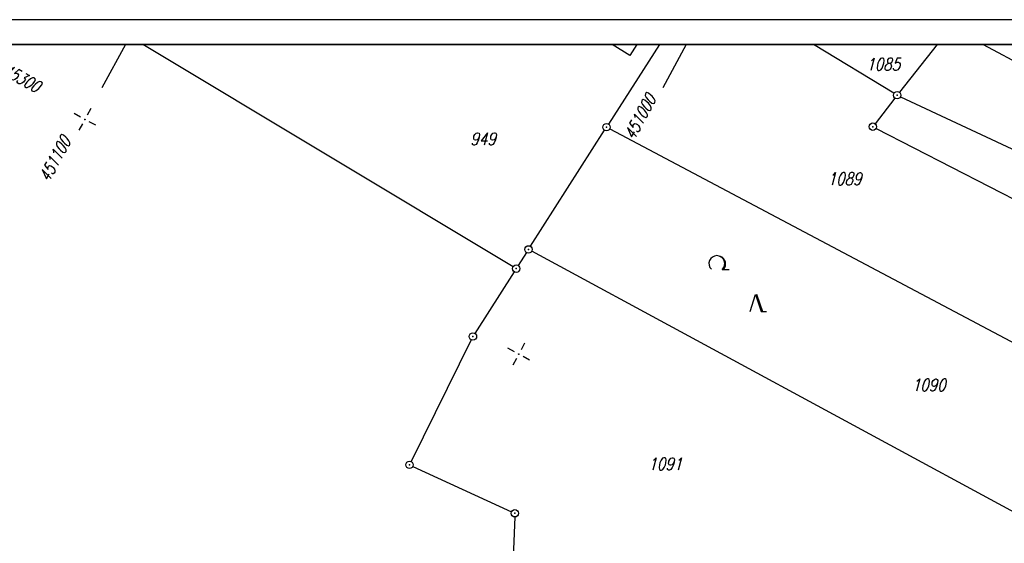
# Model space of a CAD drawing. Extents: x 0 to 1135, y 0 to 420.
# Tile 26 of 79: x 316 to 516, y 314 to 420. Entities that reach past the tile are written whole.
import ezdxf

# ---------------------------------------------------------------- set-up
doc = ezdxf.new("R2010")
doc.units = 0
doc.header["$LTSCALE"] = 2
doc.header["$MEASUREMENT"] = 0
doc.linetypes.add('AUSGEZOGEN', pattern=[0])
doc.linetypes.add('GESTRICH-X2', pattern=[1.5, 1, -0.5])
doc.layers.get('0').update_dxf_attribs({"color": 8, "linetype": 'AUSGEZOGEN'})
for name, color, linetype in [('BOESCHG', 8, 'AUSGEZOGEN'), ('FBRTOP', 8, 'AUSGEZOGEN'), ('FLSTNR', 8, 'AUSGEZOGEN'), ('GEBAEUDE', 8, 'AUSGEZOGEN'), ('GRENZL', 8, 'AUSGEZOGEN'), ('GRENZP', 8, 'AUSGEZOGEN'), ('NETZ', 250, 'AUSGEZOGEN'), ('RAHMEN', 250, 'AUSGEZOGEN'), ('WALD', 8, 'AUSGEZOGEN'), ('WEG', 8, 'GESTRICH-X2')]:
    doc.layers.add(name, color=color, linetype=linetype)
doc.styles.add('ROMANS', font='romans.shx', dxfattribs={"width": 0.8})

# ---------------------------------------------------------------- blocks, each defined once
blk = doc.blocks.new('IKR')
at = {"color": 0}
for p, q in [((0, 1), (0, 2.5)), ((-2.5, 0), (-1, 0)), ((1, 0), (2.5, 0)), ((0, -2.5), (0, -1))]:
    blk.add_line(p, q, dxfattribs=at)
blk.add_circle((0, 0), 0.05, dxfattribs=at)
blk.add_point((0, 0), dxfattribs=at)
blk = doc.blocks.new('LW')
at = {"color": 0}
blk.add_line((1.18, 0), (2.58, 0), dxfattribs=at)
for centre, radius, start, end in [((0.07, 1.19), 1.6, 312.7202, 226.7249), ((0.17, 1.08), 1.68, 321.1992, 68.9844), ((0.08, 1.13), 1.67, 319.2916, 65.2101)]:
    blk.add_arc(centre, radius, start, end, dxfattribs=at)
blk = doc.blocks.new('NW')
at = {"color": 0}
for p, q in [((-1.09, 0), (-0.02, 3.47)), ((-0.02, 3.47), (1.19, -0.02)), ((0.08, 3.5), (1.29, 0)), ((0.19, 3.49), (1.41, -0.01)), ((1.18, -0.01), (2.23, 0.02))]:
    blk.add_line(p, q, dxfattribs=at)
blk = doc.blocks.new('GST')
at = {"color": 0}
blk.add_circle((0, 0), 0.75, dxfattribs=at)
blk.add_point((0, 0), dxfattribs=at)

msp = doc.modelspace()

# ---------------------------------------------------------------- linework, layer by layer
at = {"layer": 'BOESCHG'}
msp.add_lwpolyline([(240.26, 195.62, 0.000002), (211.79, 195.53, 0.000005), (200.5, 195.49, 0.000082)], format="xyb", dxfattribs=at)
at = {"layer": 'FBRTOP', "const_width": 0.5}
for points in [[(159.51, 218.37, 0.000005), (172.01, 218.37, 0.000002), (185.99, 218.37, 0.000002), (197.01, 218.37, 0.000005), (209.51, 218.37, -0.000006), (222.01, 218.37, -0.000002), (236.98, 218.37, -0.000002), (247.01, 218.37)], [(250.48, 222.37, -0.000002), (263.66, 222.37, -0.000002), (272.01, 222.37, -0.000033)], [(159.51, 222.37, 0.000005), (172.01, 222.37, 0.000002), (185.99, 222.37, 0.000002), (197.01, 222.37, 0.000005), (209.51, 222.37, -0.000006), (222.01, 222.37, -0.000002), (236.98, 222.37, -0.000003), (247.01, 222.37)], [(277.69, 222.37, -0.00001), (297.01, 222.37, -0.000009), (311.07, 222.36, -0.000011), (322.01, 222.36, -0.00004), (334.51, 222.36, 0.000056), (347.01, 222.35, 0.000011), (348.74, 222.35, -0.000027), (350.47, 222.35, -0.00003), (355.78, 222.35, -0.00001), (372.01, 222.34, -0.000005), (384.51, 222.34, 0.000013), (397.01, 222.33, 0.000004), (409.51, 222.32, -0.000007), (422.01, 222.32, -0.000002), (434.51, 222.31, 0.000003), (447.01, 222.31), (481.4, 222.29, 0)], [(277.69, 218.37, -0.00001), (297, 218.37, -0.000009), (311.07, 218.36, -0.000011), (322.01, 218.36, -0.00004), (334.51, 218.36, 0.000056), (347.01, 218.35, 0.000011), (348.74, 218.35, -0.000027), (350.47, 218.35, -0.00003), (355.78, 218.35, -0.00001), (372, 218.34, -0.000005), (384.5, 218.34, 0.000013), (397, 218.33, 0.000004), (409.5, 218.32, -0.000007), (422, 218.32, -0.000002), (434.5, 218.31, 0.000003), (447, 218.31), (478.46, 218.3, 0)], [(250.48, 218.37, -0.000002), (263.66, 218.37, -0.000003), (272.01, 218.37, -0.000033)]]:
    msp.add_lwpolyline(points, format="xyb", dxfattribs=at)
at = {"layer": 'GEBAEUDE'}
for p, q in [((439.94, 412.74), (436.31, 415)), ((441.36, 415), (439.94, 412.74))]:
    msp.add_line(p, q, dxfattribs=at)
at = {"layer": 'GRENZL'}
for p, q in [((416.25, 369.94), (341.18, 415)), ((445.92, 415), (435.61, 398.86)), ((493.47, 405.08), (477.16, 415)), ((502.2, 415), (494.58, 405.28)), ((493.65, 404.1), (489.64, 398.92)), ((494.79, 404.37), (556.9, 375.35)), ((419.79, 374.08), (434.8, 397.59)), ((435.87, 397.87), (539.15, 343.1)), ((489.85, 397.98), (551.58, 366.26)), ((418.98, 372.81), (417.3, 370.19)), ((526.55, 315.46), (420.04, 373.09)), ((416.49, 368.92), (408.51, 356.42)), ((407.77, 355.11), (395.59, 330.46)), ((395.94, 329.48), (415.93, 320.28)), ((416.58, 319.22), (413.99, 256.36))]:
    msp.add_line(p, q, dxfattribs=at)
at = {"layer": 'NETZ'}
for p, q in [((337.66, 414.98), (332.9, 406.18)), ((451.34, 414.98), (446.58, 406.18)), ((511.58, 414.98), (520.37, 410.22))]:
    msp.add_line(p, q, dxfattribs=at)
at = {"layer": 'RAHMEN'}
msp.add_line((1135, 420), (0, 420), dxfattribs=at)
at = {"layer": 'RAHMEN', "const_width": 0.35}
msp.add_lwpolyline([(25, 5), (1130, 5), (1130, 415), (25, 415), (25, 5)], dxfattribs=at)
at = {"layer": 'WEG', "flags": 128}
msp.add_lwpolyline([(513.59, 239.59, -0.003243), (519.59, 247.97, -0.007015), (522.44, 251.78, -0.000013), (532.75, 265.18, -0.000327), (533.18, 265.72, -0.000147), (538.71, 272.89, 0.000115), (545.77, 282.04, 0.001777), (548.81, 286, -0.000389), (562.65, 304.16, -0.008702), (566.58, 309.12, -0.003767), (575.93, 320.36)], format="xyb", dxfattribs=at)

# ---------------------------------------------------------------- block references
at = {"layer": 'GRENZP'}
for p in [(494.11, 404.69), (435.2, 398.22), (489.18, 398.32), (419.38, 373.45), (416.89, 369.55), (408.11, 355.79), (395.25, 329.79), (416.61, 319.97)]:
    msp.add_blockref('GST', p, dxfattribs=at)
at = {"layer": 'NETZ', "rotation": 151.5965}
for p in [(329.44, 399.79), (417.4, 352.22)]:
    msp.add_blockref('IKR', p, dxfattribs=at)
at = {"layer": 'WALD'}
for name, p in [('LW', (457.49, 369.39)), ('NW', (465.38, 360.86))]:
    msp.add_blockref(name, p, dxfattribs=at)

# ---------------------------------------------------------------- texts
at = {"layer": 'FLSTNR', "style": 'ROMANS', "oblique": 15, "width": 0.8}
for s, p in [('1085', (487.84, 409.73)), ('949', (407.59, 394.6)), ('1089', (480.01, 386.5)), ('1090', (497.07, 344.73)), ('1091', (443.66, 328.74))]:
    msp.add_text(s, height=2.5, dxfattribs=at).set_placement(p)
at = {"layer": 'NETZ', "style": 'ROMANS', "oblique": 16.6, "width": 0.75}
for s, rotation, p in [('445300', 331.5965, (311.02, 409.75)), ('451000', 61.5965, (440.76, 395.41)), ('451100', 61.5965, (322.14, 386.89))]:
    msp.add_text(s, height=2.5, rotation=rotation, dxfattribs=at).set_placement(p)

doc.saveas('drawing.dxf')
